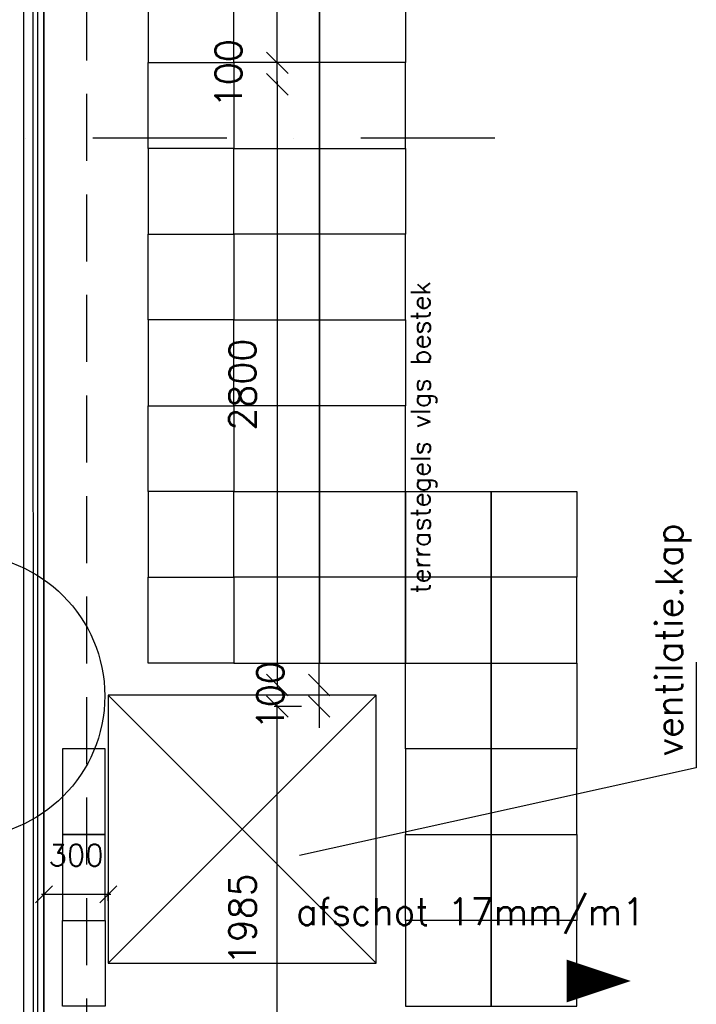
# Model space of a CAD drawing. Extents: x 7198 to 172353, y -998 to 131648.
# Tile 47 of 66: x 41362 to 44518, y 74632 to 79223. Entities that reach past the tile are written whole.
import ezdxf

# ---------------------------------------------------------------- set-up
doc = ezdxf.new("R2010")
doc.units = 0
doc.header["$LTSCALE"] = 50
doc.header["$MEASUREMENT"] = 0
doc.header["$PDSIZE"] = -1
doc.linetypes.add('DASHDOT', pattern=[25, 12.5, -6.25, 0, -6.25])
doc.linetypes.add('HIDDEN', pattern=[9.375, 6.25, -3.125])
doc.layers.get('0').update_dxf_attribs({"linetype": 'CONTINUOUS'})
doc.layers.get('DEFPOINTS').update_dxf_attribs({"linetype": 'CONTINUOUS'})
for name, color, linetype in [('_BRANDCOMPART', 6, 'DASHDOT'), ('_DETAILNUMMERS', 4, 'CONTINUOUS'), ('A--L02-A3-_LOGO', 3, 'CONTINUOUS'), ('A--L21--', 3, 'CONTINUOUS'), ('A--L22A1_BINNENWAND', 1, 'CONTINUOUS'), ('A--L22A2_BINNENWAND', 2, 'CONTINUOUS'), ('A--L27A1_DAKEN', 1, 'CONTINUOUS'), ('A--L27AC2_DAKEN', 2, 'HIDDEN'), ('A--M$1A-_F123-', 1, 'CONTINUOUS'), ('A--T$1A-18_TEKST', 1, 'CONTINUOUS'), ('A--T01A-25_TEKST', 2, 'CONTINUOUS')]:
    doc.layers.add(name, color=color, linetype=linetype)
doc.layers.add('bruto vloeroppervlak', color=3, linetype='CONTINUOUS', plot=False)
doc.styles.add('ALFA-0_25', font='ROMANS')
doc.styles.add('B-01', font='SIMPLEX.SHX', dxfattribs={"width": 0.8, "height": 4.5})
doc.styles.add('HIEMSTRA', font='romans.shx')
doc.dimstyles.get("Standard").update_dxf_attribs({"dimscale": 40, "dimtxt": 2.5, "dimasz": 2, "dimexe": 0.3, "dimexo": 0.3, "dimgap": 2, "dimtad": 1, "dimdec": 0, "dimzin": 0, "dimdsep": 46, "dimtxsty": 'HIEMSTRA', "dimblk1": 'OBLIQUE', "dimblk2": 'OBLIQUE', "dimsah": 1, "dimcen": -0.09, "dimdle": 0.3, "dimse1": 1, "dimclrd": 2, "dimclre": 2, "dimclrt": 3, "dimadec": 0, "dimazin": 0, "dimtfac": 1, "dimtdec": 4, "dimtofl": 0, "dimtmove": 2, "dimatfit": 3, "dimldrblk": 'OBLIQUE', "dimfxl": 1, "dimtvp": 625, "dimtolj": 1, "dimtzin": 0, "dimarcsym": 0})
doc.dimstyles.new('STANDARD$0', dxfattribs={"dimscale": 50, "dimtxt": 2.5, "dimasz": 2, "dimexe": 2, "dimexo": 0, "dimgap": 2, "dimtad": 1, "dimdec": 0, "dimzin": 0, "dimdsep": 46, "dimtxsty": 'ALFA-0_25', "dimblk1": 'OBLIQUE', "dimblk2": 'OBLIQUE', "dimsah": 1, "dimcen": -3, "dimdle": 2, "dimclrd": 1, "dimclre": 1, "dimclrt": 2, "dimadec": 0, "dimazin": 0, "dimtfac": 0.666667, "dimtofl": 0, "dimtmove": 2, "dimatfit": 3, "dimldrblk": 'OBLIQUE', "dimfxl": 1, "dimtvp": 0.833333, "dimtolj": 1, "dimtzin": 0, "dimarcsym": 0})

# ---------------------------------------------------------------- blocks, each defined once
blk = doc.blocks.new('_OBLIQUE')
at = {"color": 0, "linetype": 'ByBlock'}
blk.add_line((-0.5, -0.5), (0.5, 0.5), dxfattribs=at)
blk = doc.blocks.new('*D93')
at = {"color": 2, "linetype": 'ByBlock', "transparency": 16777216}
for p, q in [((42563.5, 74021.2), (42563.5, 76036.4)), ((42676.7, 76021.4), (42548.5, 76021.4))]:
    blk.add_line(p, q, dxfattribs=at)
at = {"layer": 'DEFPOINTS', "color": 0, "linetype": 'ByBlock', "transparency": 16777216}
for p in [(42563.5, 76021.4), (42691.7, 76021.4), (42691.7, 74036.2)]:
    blk.add_point(p, dxfattribs=at)
at = {"color": 2, "linetype": 'ByBlock', "transparency": 16777216, "xscale": 100, "yscale": 100, "zscale": 100}
for p, rotation in [((42563.5, 76021.4), 90), ((42563.5, 74036.2), 270)]:
    blk.add_blockref('_OBLIQUE', p, dxfattribs=dict(at, rotation=rotation))
at = {"color": 3, "linetype": 'ByBlock', "transparency": 16777216, "insert": (42401, 75028.8), "char_height": 125, "attachment_point": 5, "rotation": 90, "style": 'HIEMSTRA'}
blk.add_mtext('\\A1;1985', dxfattribs=at)
blk = doc.blocks.new('*D94')
at = {"color": 2, "linetype": 'ByBlock', "transparency": 16777216}
for p, q in [((42758.4, 76121.4), (42758.4, 76221.4)), ((42758.4, 76021.4), (42758.4, 76121.4)), ((42758.4, 76021.4), (42758.4, 75921.4))]:
    blk.add_line(p, q, dxfattribs=at)
at = {"layer": 'DEFPOINTS', "color": 0, "linetype": 'ByBlock', "transparency": 16777216}
for p in [(42758.4, 76121.4), (42758.4, 76121.4), (42758.4, 76021.4)]:
    blk.add_point(p, dxfattribs=at)
at = {"color": 2, "linetype": 'ByBlock', "transparency": 16777216, "xscale": 100, "yscale": 100, "zscale": 100}
for p, rotation in [((42758.4, 76121.4), 270), ((42758.4, 76021.4), 90)]:
    blk.add_blockref('_OBLIQUE', p, dxfattribs=dict(at, rotation=rotation))
at = {"color": 3, "linetype": 'ByBlock', "transparency": 16777216, "insert": (42530.9, 76071.4), "char_height": 125, "attachment_point": 5, "rotation": 90, "style": 'HIEMSTRA'}
blk.add_mtext('\\A1;100', dxfattribs=at)
blk = doc.blocks.new('*D95')
at = {"color": 2, "linetype": 'ByBlock', "transparency": 16777216}
for p, q in [((42563.5, 79021.9), (42563.5, 79121.9)), ((42563.5, 78921.9), (42563.5, 79021.9)), ((42563.5, 78921.9), (42563.5, 78821.9))]:
    blk.add_line(p, q, dxfattribs=at)
at = {"layer": 'DEFPOINTS', "color": 0, "linetype": 'ByBlock', "transparency": 16777216}
for p in [(42563.5, 79021.9), (42563.5, 79021.9), (42563.5, 78921.9)]:
    blk.add_point(p, dxfattribs=at)
at = {"color": 2, "linetype": 'ByBlock', "transparency": 16777216, "xscale": 100, "yscale": 100, "zscale": 100}
for p, rotation in [((42563.5, 79021.9), 270), ((42563.5, 78921.9), 90)]:
    blk.add_blockref('_OBLIQUE', p, dxfattribs=dict(at, rotation=rotation))
at = {"color": 3, "linetype": 'ByBlock', "transparency": 16777216, "insert": (42336, 78971.9), "char_height": 125, "attachment_point": 5, "rotation": 90, "style": 'HIEMSTRA'}
blk.add_mtext('\\A1;100', dxfattribs=at)
blk = doc.blocks.new('*D96')
at = {"color": 2, "linetype": 'ByBlock', "transparency": 16777216}
blk.add_line((42563.5, 78936.9), (42563.5, 76106.4), dxfattribs=at)
at = {"layer": 'DEFPOINTS', "color": 0, "linetype": 'ByBlock', "transparency": 16777216}
for p in [(42563.5, 78921.9), (42563.5, 76121.4), (42563.5, 76121.4)]:
    blk.add_point(p, dxfattribs=at)
at = {"color": 2, "linetype": 'ByBlock', "transparency": 16777216, "xscale": 100, "yscale": 100, "zscale": 100}
for p, rotation in [((42563.5, 78921.9), 90), ((42563.5, 76121.4), 270)]:
    blk.add_blockref('_OBLIQUE', p, dxfattribs=dict(at, rotation=rotation))
at = {"color": 3, "linetype": 'ByBlock', "transparency": 16777216, "insert": (42401, 77521.6), "char_height": 125, "attachment_point": 5, "rotation": 90, "style": 'HIEMSTRA'}
blk.add_mtext('\\A1;2800', dxfattribs=at)
blk = doc.blocks.new('*D97')
at = {"color": 2, "linetype": 'ByBlock', "transparency": 16777216}
for p, q in [((42563.5, 79006.9), (42563.5, 80486.6)), ((42589.6, 80471.6), (42548.5, 80471.6))]:
    blk.add_line(p, q, dxfattribs=at)
at = {"layer": 'DEFPOINTS', "color": 0, "linetype": 'ByBlock', "transparency": 16777216}
for p in [(42563.5, 80471.6), (42604.6, 80471.6), (42604.6, 79021.9)]:
    blk.add_point(p, dxfattribs=at)
at = {"color": 2, "linetype": 'ByBlock', "transparency": 16777216, "xscale": 100, "yscale": 100, "zscale": 100}
for p, rotation in [((42563.5, 80471.6), 90), ((42563.5, 79021.9), 270)]:
    blk.add_blockref('_OBLIQUE', p, dxfattribs=dict(at, rotation=rotation))
at = {"color": 3, "linetype": 'ByBlock', "transparency": 16777216, "insert": (42401, 79746.7), "char_height": 125, "attachment_point": 5, "rotation": 90, "style": 'HIEMSTRA'}
blk.add_mtext('\\A1;1450', dxfattribs=at)
blk = doc.blocks.new('*D508')
at = {"layer": 'A--M$1A-_F123-', "color": 2, "linetype": 'Continuous', "lineweight": -2, "transparency": 16777216}
for p, q in [((41463.1, 75145.1), (41787.1, 75145.1)), ((41775.1, 75115.3), (41775.1, 75157.1))]:
    blk.add_line(p, q, dxfattribs=at)
at = {"layer": 'DEFPOINTS', "color": 0, "linetype": 'Continuous', "transparency": 16777216}
for p in [(41775.1, 75145.1), (41475.1, 75103.3, 0), (41775.1, 75103.3)]:
    blk.add_point(p, dxfattribs=at)
at = {"layer": 'A--M$1A-_F123-', "color": 2, "linetype": 'Continuous', "lineweight": -2, "transparency": 16777216, "xscale": 80, "yscale": 80, "zscale": 80, "rotation": 180}
blk.add_blockref('_OBLIQUE', (41475.1, 75145.1), dxfattribs=at)
at = {"layer": 'A--M$1A-_F123-', "color": 2, "linetype": 'Continuous', "lineweight": -2, "transparency": 16777216, "xscale": 80, "yscale": 80, "zscale": 80}
blk.add_blockref('_OBLIQUE', (41775.1, 75145.1), dxfattribs=at)
at = {"layer": 'A--M$1A-_F123-', "color": 3, "linetype": 'Continuous', "transparency": 16777216, "insert": (41625.1, 75327.1), "char_height": 100, "attachment_point": 5, "style": 'HIEMSTRA'}
blk.add_mtext('\\A1;300', dxfattribs=at)

msp = doc.modelspace()

# ---------------------------------------------------------------- linework, layer by layer
at = {"layer": '_BRANDCOMPART'}
msp.add_lwpolyline([(43578, 78670.5), (43578, 78670.5), (36639.3, 78670.5), (35740.7, 74277.7)], dxfattribs=at)
at = {"layer": '_DETAILNUMMERS'}
msp.add_circle((41098, 76070), 660.8, dxfattribs=at)
at = {"layer": 'A--L02-A3-_LOGO'}
for p, q in [((41775.1, 74823.5), (43025.1, 76073.5)), ((43025.1, 74823.5), (41775.1, 76073.5))]:
    msp.add_line(p, q, dxfattribs=at)
at = {"layer": 'A--L02-A3-_LOGO', "color": 1}
msp.add_lwpolyline([(44517.7, 76228.1), (44517.7, 75735), (42667.6, 75326.2)], dxfattribs=at)
at = {"layer": 'A--L02-A3-_LOGO'}
msp.add_lwpolyline([(41775.1, 74823.5), (43025.1, 74823.5), (43025.1, 76073.5), (41775.1, 76073.5)], close=True, dxfattribs=at)
at = {"layer": 'A--L21--'}
for p, q in [((41475.1, 84306.9, 0), (41475.1, 73608.9)), ((41445.1, 84276.9, 0), (41445.1, 73638.9))]:
    msp.add_line(p, q, dxfattribs=at)
at = {"layer": 'A--L22A1_BINNENWAND'}
for points in [[(41961, 79423.5), (41961, 79023.5), (42361, 79023.5), (42361, 79423.5)], [(42761, 79423.5), (42761, 79023.5), (42361, 79023.5), (42361, 79423.5)], [(43161, 79423.5), (43161, 79023.5), (42761, 79023.5), (42761, 79423.5)], [(41961, 78623.5), (41961, 79023.5), (42361, 79023.5), (42361, 78623.5)], [(42761, 78623.5), (42761, 79023.5), (42361, 79023.5), (42361, 78623.5)], [(43161, 78623.5), (43161, 79023.5), (42761, 79023.5), (42761, 78623.5)], [(41961, 78623.5), (41961, 78223.5), (42361, 78223.5), (42361, 78623.5)], [(42761, 78623.5), (42761, 78223.5), (42361, 78223.5), (42361, 78623.5)], [(43161, 78623.5), (43161, 78223.5), (42761, 78223.5), (42761, 78623.5)], [(41961, 77823.5), (41961, 78223.5), (42361, 78223.5), (42361, 77823.5)], [(42761, 77823.5), (42761, 78223.5), (42361, 78223.5), (42361, 77823.5)], [(43161, 77823.5), (43161, 78223.5), (42761, 78223.5), (42761, 77823.5)], [(41961, 77823.5), (41961, 77423.5), (42361, 77423.5), (42361, 77823.5)], [(42761, 77823.5), (42761, 77423.5), (42361, 77423.5), (42361, 77823.5)], [(43161, 77823.5), (43161, 77423.5), (42761, 77423.5), (42761, 77823.5)], [(41961, 77023.5), (41961, 77423.5), (42361, 77423.5), (42361, 77023.5)], [(42761, 77023.5), (42761, 77423.5), (42361, 77423.5), (42361, 77023.5)], [(43161, 77023.5), (43161, 77423.5), (42761, 77423.5), (42761, 77023.5)], [(41961, 77023.5), (41961, 76623.5), (42361, 76623.5), (42361, 77023.5)], [(42761, 77023.5), (42761, 76623.5), (42361, 76623.5), (42361, 77023.5)], [(43161, 77023.5), (43161, 76623.5), (42761, 76623.5), (42761, 77023.5)], [(43561, 77023.5), (43561, 76623.5), (43161, 76623.5), (43161, 77023.5)], [(43961, 77023.5), (43961, 76623.5), (43561, 76623.5), (43561, 77023.5)], [(41961, 76223.5), (41961, 76623.5), (42361, 76623.5), (42361, 76223.5)], [(42761, 76223.5), (42761, 76623.5), (42361, 76623.5), (42361, 76223.5)], [(43161, 76223.5), (43161, 76623.5), (42761, 76623.5), (42761, 76223.5)], [(43561, 76223.5), (43561, 76623.5), (43161, 76623.5), (43161, 76223.5)], [(43961, 76223.5), (43961, 76623.5), (43561, 76623.5), (43561, 76223.5)], [(43561, 76223.5), (43561, 75823.5), (43161, 75823.5), (43161, 76223.5)], [(43961, 76223.5), (43961, 75823.5), (43561, 75823.5), (43561, 76223.5)], [(41561, 75823.5), (41561, 75423.5), (41761, 75423.5), (41761, 75823.5)], [(43561, 75423.5), (43561, 75823.5), (43161, 75823.5), (43161, 75423.5)], [(43961, 75423.5), (43961, 75823.5), (43561, 75823.5), (43561, 75423.5)], [(41561, 75423.5), (41561, 75023.5), (41761, 75023.5), (41761, 75423.5)], [(43561, 75423.5), (43561, 75023.5), (43161, 75023.5), (43161, 75423.5)], [(43961, 75423.5), (43961, 75023.5), (43561, 75023.5), (43561, 75423.5)], [(41561, 74623.5), (41561, 75023.5), (41761, 75023.5), (41761, 74623.5)], [(43561, 74623.5), (43561, 75023.5), (43161, 75023.5), (43161, 74623.5)], [(43961, 74623.5), (43961, 75023.5), (43561, 75023.5), (43561, 74623.5)]]:
    msp.add_lwpolyline(points, close=True, dxfattribs=at)
at = {"layer": 'A--L22A2_BINNENWAND', "color": 2, "linetype": 'Continuous'}
for p, q in [((41425.8, 73658.9), (41425.1, 84256.9)), ((41379.1, 84210.9), (41379.1, 73704.9))]:
    msp.add_line(p, q, dxfattribs=at)
at = {"layer": 'A--L27A1_DAKEN'}
msp.add_lwpolyline([(42874.8, 74740.9, 0, 0, 0), (44212.6, 74740.9, 0, 200, 0), (43912.6, 74740.9, 0, 0, 0)], format="xyseb", dxfattribs=at)
at = {"layer": 'A--L27AC2_DAKEN'}
msp.add_lwpolyline([(38789.1, 73408), (41675.6, 73408.6), (41671.1, 94581), (31601.9, 96632.1), (24414.6, 61334.3), (24633.1, 61289.8)], dxfattribs=at)
at = {"layer": 'bruto vloeroppervlak'}
msp.add_lwpolyline([(37015, 39956.9), (37015, 65058.9), (37015, 65064), (38858.3, 65471.4), (38858.3, 65980.5), (37015, 65581.4), (37015, 69465.4), (37419, 69465.4), (37419, 73608.9), (41475.1, 73608.9), (41475.1, 95825.4), (40696.3, 95825.4), (40378.5, 94273.3), (40356.8, 94273.3), (40356.8, 94276.3), (39303.2, 94276.3), (39303.2, 94625.3), (39208.2, 94625.3), (39208.2, 94545.4), (31405, 94549.7)], dxfattribs=at)

# ---------------------------------------------------------------- texts
at = {"layer": 'A--T$1A-18_TEKST', "style": 'B-01'}
msp.add_text('terrastegels vlgs bestek', height=90, rotation=90, dxfattribs=at).set_placement((43276.7, 76548.3))
at = {"layer": 'A--T01A-25_TEKST', "style": 'HIEMSTRA'}
msp.add_text('ventilatie.kap ', height=125, rotation=90, dxfattribs=at).set_placement((44453, 75788.8))
msp.add_text('afschot 17mm/m1', height=125, dxfattribs=at).set_placement((42650.3, 75001.9))

# ---------------------------------------------------------------- dimensions: what is measured, and where the dimension line sits
at = {"layer": 'A--M$1A-_F123-'}
for base, p1, p2, picture, middle in [((42563.5, 80471.6), (42604.6, 79021.9), (42604.6, 80471.6), '*D97', (42401, 79746.7)), ((42563.5, 79021.9), (42563.5, 78921.9), (42563.5, 79021.9), '*D95', (42336, 78971.9)), ((42563.4839, 76121.4181), (42563.4839, 78921.8604), (42563.4839, 76121.4181), '*D96', (42400.9839, 77521.6392)), ((42758.4, 76121.4), (42758.4, 76021.4), (42758.4, 76121.4), '*D94', (42530.9, 76071.4)), ((42563.5, 76021.4), (42691.7, 74036.2), (42691.7, 76021.4), '*D93', (42401, 75028.8))]:
    dim = msp.add_linear_dim(base=base, p1=p1, p2=p2, angle=90, dimstyle='Standard', override={"dimscale": 50, "dimtxsty": 'HIEMSTRA'}, dxfattribs=at)
    dim.commit()
    dim.dimension.update_dxf_attribs({"geometry": picture, "text_midpoint": middle})
at = {"layer": 'A--M$1A-_F123-', "linetype": 'Continuous'}
dim = msp.add_linear_dim(base=(41775.1, 75145.1), p1=(41475.1, 75103.3, 0), p2=(41775.1, 75103.3), dimstyle='STANDARD$0', override={"dimscale": 40, "dimexe": 0.3, "dimexo": 0.3, "dimtxsty": 'HIEMSTRA', "dimcen": -0.09, "dimdle": 0.3, "dimse1": 1, "dimclrd": 2, "dimclre": 2, "dimclrt": 3, "dimtfac": 1, "dimtdec": 4, "dimtvp": 625}, dxfattribs=at)
dim.commit()
dim.dimension.update_dxf_attribs({"geometry": '*D508', "text_midpoint": (41625.1, 75327.1)})

doc.saveas('drawing.dxf')
